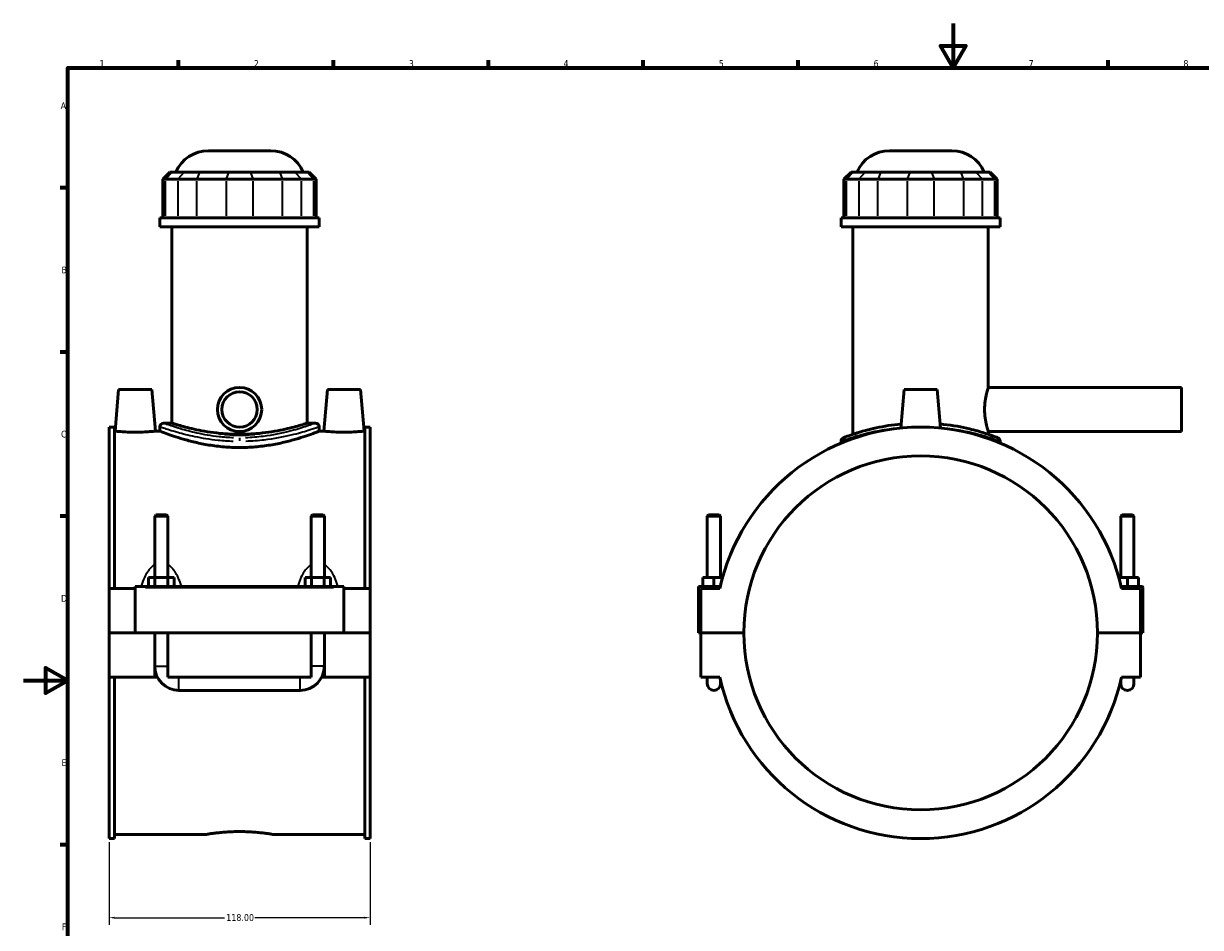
# Model space of a CAD drawing. Header units: millimetres. Extents: x 0 to 898, y -421 to 985.
# Tile 4 of 7: x 0 to 532, y 185 to 594. Entities that reach past the tile are written whole.
import ezdxf

# ---------------------------------------------------------------- set-up
doc = ezdxf.new("R2010")
doc.units = ezdxf.units.MM
for name, color, linetype, lineweight in [('Border (ANSI)', 7, 'Continuous', 70), ('Dimension (ANSI)', 7, 'Continuous', 25), ('Visible (ANSI)', 7, 'Continuous', 50), ('Visible Narrow (ANSI)', 7, 'Continuous', 35)]:
    doc.layers.add(name, color=color, linetype=linetype, lineweight=lineweight)
doc.styles.add('Note Text (ANSI)', font='tahoma.ttf')
doc.dimstyles.new('Default - mm (ANSI)', dxfattribs={"dimtxt": 3.048, "dimasz": 2.5, "dimexe": 3.175, "dimexo": 1.6002, "dimgap": 0.8, "dimtad": 0, "dimtoh": 1, "dimrnd": 1e-08, "dimzin": 4, "dimdsep": 46, "dimtxsty": 'Note Text (ANSI)', "dimcen": 0.09, "dimdle": 10, "dimclrd": 256, "dimclre": 256, "dimclrt": 230, "dimadec": 1, "dimazin": 1, "dimtfac": 1, "dimtofl": 0, "dimtmove": 0, "dimatfit": 3, "dimfxl": 1, "dimtolj": 1, "dimtzin": 4, "dimlwd": -1, "dimlwe": -1, "dimarcsym": 0})

# ---------------------------------------------------------------- blocks, each defined once
blk = doc.blocks.new('Borders Default Border')
at = {"layer": 'Border (ANSI)'}
for p, q in [((70.08, 574), (70.08, 577.45)), ((140.17, 574), (140.17, 577.45)), ((210.25, 574), (210.25, 577.45)), ((280.33, 574), (280.33, 577.45)), ((350.42, 574), (350.42, 577.45)), ((490.58, 574), (490.58, 577.45)), ((20, 519.75), (16.55, 519.75)), ((20, 445.5), (16.55, 445.5)), ((20, 371.25), (16.55, 371.25)), ((20, 222.75), (16.55, 222.75))]:
    blk.add_line(p, q, dxfattribs=at)
at = {"layer": 'Border (ANSI)', "flags": 128}
for points in [[(420.5, 594), (420.5, 574), (414.73, 584), (426.27, 584), (420.5, 574)], [(20, 20), (20, 574), (821, 574), (821, 20), (20, 20)], [(0, 297), (20, 297), (10, 302.77), (10, 291.23), (20, 297)]]:
    blk.add_lwpolyline(points, dxfattribs=at)
at = {"layer": 'Border (ANSI)', "color": 230, "true_color": 0xff0080, "char_height": 3.05, "attachment_point": 7, "style": 'Note Text (ANSI)'}
for s, insert in [('1', (34.35, 574.4)), ('2', (104.2, 574.4)), ('3', (174.26, 574.34)), ('4', (244.23, 574.4)), ('5', (314.48, 574.34)), ('6', (384.49, 574.34)), ('7', (454.6, 574.4)), ('8', (524.63, 574.33)), ('A', (16.78, 555.35)), ('B', (17.15, 481.1)), ('C', (16.95, 406.8)), ('D', (16.96, 332.6)), ('E', (17.21, 258.35)), ('F', (17.29, 184.1))]:
    blk.add_mtext(s, dxfattribs=dict(at, insert=insert))
blk = doc.blocks.new('*D8')
at = {"layer": 'Defpoints', "color": 0, "transparency": 16777216}
for p in [(38.72, 225.5), (156.72, 225.5), (156.72, 189.75)]:
    blk.add_point(p, dxfattribs=at)
at = {"layer": 'Dimension (ANSI)', "transparency": 16777216}
for p, q in [((38.72, 223.9), (38.72, 186.58)), ((156.72, 223.9), (156.72, 186.58)), ((41.22, 189.75), (90.88, 189.75)), ((154.22, 189.75), (104.56, 189.75))]:
    blk.add_line(p, q, dxfattribs=at)
for points in [[(41.22, 190.17), (41.22, 189.34), (38.72, 189.75)], [(154.22, 190.17), (154.22, 189.34), (156.72, 189.75)]]:
    blk.add_solid(points, dxfattribs=at)
at = {"layer": 'Dimension (ANSI)', "color": 230, "true_color": 0xff0080, "transparency": 16777216, "insert": (91.68, 191.35), "char_height": 3.048, "attachment_point": 1, "style": 'Note Text (ANSI)'}
blk.add_mtext('\\A1;118.00', dxfattribs=at)

msp = doc.modelspace()

# ---------------------------------------------------------------- linework, layer by layer
at = {"layer": 'Visible (ANSI)'}
for p, q in [((83.606, 536.519), (111.825, 536.519)), ((391.672, 536.519), (419.891, 536.519)), ((66.234, 526.859), (63.034, 523.659)), ((64.251, 523.659), (63.034, 523.659)), ((63.034, 523.659), (63.034, 506.159)), ((64.251, 523.659), (69.723, 523.659)), ((66.234, 526.859), (67.208, 526.859)), ((72.68, 526.859), (67.208, 526.859)), ((78.382, 523.659), (69.723, 523.659)), ((72.68, 526.859), (79.607, 526.859)), ((78.382, 523.659), (91.592, 523.659)), ((92.817, 526.859), (79.607, 526.859)), ((103.838, 523.659), (91.592, 523.659)), ((92.817, 526.859), (102.614, 526.859)), ((115.824, 526.859), (102.614, 526.859)), ((103.838, 523.659), (117.048, 523.659)), ((115.824, 526.859), (122.751, 526.859)), ((125.707, 523.659), (117.048, 523.659)), ((128.223, 526.859), (122.751, 526.859)), ((125.707, 523.659), (131.179, 523.659)), ((128.223, 526.859), (129.197, 526.859)), ((129.197, 526.859), (132.397, 523.659)), ((132.397, 523.659), (131.179, 523.659)), ((132.397, 523.659), (132.397, 506.159)), ((374.299, 526.859), (371.099, 523.659)), ((372.317, 523.659), (371.099, 523.659)), ((371.099, 523.659), (371.099, 506.159)), ((372.317, 523.659), (377.789, 523.659)), ((374.299, 526.859), (375.274, 526.859)), ((380.746, 526.859), (375.274, 526.859)), ((386.448, 523.659), (377.789, 523.659)), ((380.746, 526.859), (387.673, 526.859)), ((386.448, 523.659), (399.658, 523.659)), ((400.883, 526.859), (387.673, 526.859)), ((411.904, 523.659), (399.658, 523.659)), ((400.883, 526.859), (410.68, 526.859)), ((423.89, 526.859), (410.68, 526.859)), ((411.904, 523.659), (425.114, 523.659)), ((423.89, 526.859), (430.817, 526.859)), ((433.773, 523.659), (425.114, 523.659)), ((436.289, 526.859), (430.817, 526.859)), ((433.773, 523.659), (439.245, 523.659)), ((436.289, 526.859), (437.263, 526.859)), ((437.263, 526.859), (440.463, 523.659)), ((440.463, 523.659), (439.245, 523.659)), ((440.463, 523.659), (440.463, 506.159)), ((133.715, 506.159), (61.715, 506.159)), ((61.715, 502.019), (61.715, 506.159)), ((133.715, 502.019), (133.715, 506.159)), ((441.781, 506.159), (369.781, 506.159)), ((369.781, 502.019), (369.781, 506.159)), ((441.781, 502.019), (441.781, 506.159)), ((133.715, 502.019), (61.715, 502.019)), ((67.115, 413.367), (67.115, 502.019)), ((128.315, 413.367), (128.315, 502.019)), ((441.781, 502.019), (369.781, 502.019)), ((375.181, 408.419), (375.181, 502.019)), ((436.381, 429.519), (436.381, 502.019)), ((43.015, 428.519), (41.371, 409.719)), ((58.015, 428.519), (43.015, 428.519)), ((58.015, 428.519), (59.66, 409.719)), ((137.415, 428.519), (135.771, 409.719)), ((137.415, 428.519), (152.415, 428.519)), ((152.415, 428.519), (154.06, 409.719)), ((398.281, 428.519), (396.758, 411.105)), ((413.281, 428.519), (398.281, 428.519)), ((413.281, 428.519), (414.805, 411.105)), ((436.381, 429.519), (523.781, 429.519)), ((523.781, 409.519), (523.781, 429.519)), ((38.715, 411.543), (38.715, 338.519)), ((38.715, 411.543), (41.075, 411.543)), ((41.075, 338.519), (41.075, 411.543)), ((61.715, 411.767), (61.715, 409.719)), ((63.315, 413.367), (67.115, 413.367)), ((128.315, 413.367), (132.115, 413.367)), ((133.715, 411.767), (133.715, 409.719)), ((154.355, 338.519), (154.355, 411.543)), ((154.355, 411.543), (156.715, 411.543)), ((156.715, 411.543), (156.715, 338.519)), ((41.371, 409.719), (41.075, 409.719)), ((61.715, 409.719), (59.66, 409.719)), ((90.869, 408.419), (104.561, 408.419)), ((135.771, 409.719), (133.715, 409.719)), ((154.355, 409.719), (154.06, 409.719)), ((369.781, 405.19), (369.781, 404.295)), ((374.781, 408.419), (374.381, 408.019)), ((374.781, 408.419), (375.547, 408.419)), ((436.016, 408.419), (436.781, 408.419)), ((436.381, 408.419), (436.381, 409.519)), ((436.381, 409.519), (523.781, 409.519)), ((436.781, 408.419), (437.182, 408.019)), ((441.781, 405.19), (441.781, 404.295)), ((59.915, 371.903), (59.315, 371.303)), ((59.315, 371.303), (59.315, 343.519)), ((65.315, 371.303), (59.315, 371.303)), ((59.915, 371.903), (64.715, 371.903)), ((64.715, 371.903), (65.315, 371.303)), ((65.315, 371.303), (65.315, 343.519)), ((130.715, 371.903), (130.115, 371.303)), ((130.115, 343.519), (130.115, 371.303)), ((136.115, 371.303), (130.115, 371.303)), ((130.715, 371.903), (135.515, 371.903)), ((135.515, 371.903), (136.115, 371.303)), ((136.115, 343.519), (136.115, 371.303)), ((309.881, 371.903), (309.281, 371.303)), ((309.281, 371.303), (315.281, 371.303)), ((309.281, 343.519), (309.281, 371.303)), ((314.681, 371.903), (309.881, 371.903)), ((314.681, 371.903), (315.281, 371.303)), ((315.281, 343.519), (315.281, 371.303)), ((496.881, 371.903), (496.281, 371.303)), ((496.281, 371.303), (496.281, 343.519)), ((502.281, 371.303), (496.281, 371.303)), ((496.881, 371.903), (501.681, 371.903)), ((501.681, 371.903), (502.281, 371.303)), ((502.281, 371.303), (502.281, 343.519)), ((56.542, 343.519), (59.429, 343.519)), ((56.542, 339.519), (56.542, 343.519)), ((59.429, 343.519), (65.202, 343.519)), ((59.429, 339.519), (59.429, 343.519)), ((65.202, 343.519), (68.089, 343.519)), ((65.202, 339.519), (65.202, 343.519)), ((68.089, 339.519), (68.089, 343.519)), ((127.342, 339.519), (127.342, 343.519)), ((127.342, 343.519), (130.229, 343.519)), ((130.229, 343.519), (136.002, 343.519)), ((130.229, 339.519), (130.229, 343.519)), ((136.002, 343.519), (138.889, 343.519)), ((136.002, 339.519), (136.002, 343.519)), ((138.889, 339.519), (138.889, 343.519)), ((312.281, 343.519), (307.281, 343.519)), ((307.281, 339.519), (307.281, 343.519)), ((312.281, 339.519), (312.281, 343.519)), ((316.18, 343.519), (312.281, 343.519)), ((495.383, 343.519), (499.281, 343.519)), ((499.281, 343.519), (504.281, 343.519)), ((499.281, 339.519), (499.281, 343.519)), ((504.281, 339.519), (504.281, 343.519)), ((38.715, 318.569), (38.715, 338.519)), ((50.515, 338.519), (38.715, 338.519)), ((50.515, 339.019), (50.515, 339.519)), ((144.915, 339.519), (50.515, 339.519)), ((50.515, 318.569), (50.515, 339.019)), ((144.915, 339.519), (144.915, 339.019)), ((144.915, 339.019), (144.915, 318.569)), ((156.715, 338.519), (144.915, 338.519)), ((156.715, 338.519), (156.715, 318.569)), ((305.281, 318.569), (305.281, 339.519)), ((305.281, 339.519), (315.159, 339.519)), ((314.933, 338.519), (306.281, 338.519)), ((306.281, 338.519), (306.281, 318.569)), ((505.781, 339.519), (496.404, 339.519)), ((505.281, 338.519), (496.63, 338.519)), ((505.281, 318.569), (505.281, 338.519)), ((506.281, 318.569), (506.281, 339.019)), ((38.715, 318.569), (50.515, 318.569)), ((38.715, 298.519), (38.715, 318.469)), ((59.315, 318.469), (38.715, 318.469)), ((144.915, 318.569), (50.515, 318.569)), ((59.315, 318.569), (59.315, 318.469)), ((59.315, 298.519), (59.315, 318.469)), ((65.315, 318.569), (65.315, 318.469)), ((130.115, 318.469), (65.315, 318.469)), ((65.315, 318.469), (65.315, 298.519)), ((130.115, 318.469), (130.115, 318.569)), ((130.115, 298.519), (130.115, 318.469)), ((136.115, 318.469), (136.115, 318.569)), ((156.715, 318.469), (136.115, 318.469)), ((136.115, 318.469), (136.115, 298.519)), ((144.915, 318.569), (156.715, 318.569)), ((156.715, 318.469), (156.715, 298.519)), ((306.281, 318.569), (305.281, 318.569)), ((306.281, 318.569), (325.781, 318.569)), ((325.781, 318.469), (306.281, 318.469)), ((306.281, 318.469), (306.281, 298.519)), ((309.281, 318.469), (309.281, 318.569)), ((315.281, 318.469), (315.281, 318.569)), ((485.781, 318.569), (505.281, 318.569)), ((505.281, 318.469), (485.781, 318.469)), ((496.281, 318.569), (496.281, 318.469)), ((502.281, 318.569), (502.281, 318.469)), ((505.281, 318.569), (506.281, 318.569)), ((505.281, 298.519), (505.281, 318.469)), ((59.315, 298.519), (38.715, 298.519)), ((38.715, 298.519), (38.715, 225.495)), ((41.075, 225.495), (41.075, 298.519)), ((60.517, 298.519), (59.315, 298.519)), ((130.115, 298.519), (65.315, 298.519)), ((136.115, 298.519), (134.913, 298.519)), ((156.715, 298.519), (136.115, 298.519)), ((154.355, 225.495), (154.355, 298.519)), ((156.715, 298.519), (156.715, 225.495)), ((306.281, 298.519), (314.933, 298.519)), ((309.281, 298.519), (309.281, 295.519)), ((496.63, 298.519), (505.281, 298.519)), ((502.281, 295.519), (502.281, 298.519)), ((315.281, 295.519), (315.281, 296.997)), ((496.281, 296.997), (496.281, 295.519)), ((70.315, 292.519), (125.115, 292.519)), ((38.715, 225.495), (41.075, 225.495)), ((82.035, 227.319), (41.075, 227.319)), ((154.355, 227.319), (113.395, 227.319)), ((154.355, 225.495), (156.715, 225.495))]:
    msp.add_line(p, q, dxfattribs=at)
for radius in [10, 8]:
    msp.add_circle((97.715, 419.519), radius, dxfattribs=at)
for centre, radius, start, end in [((83.606, 520.519), 16, 90, 156.65604), ((111.825, 520.519), 16, 23.34396, 90), ((391.672, 520.519), 16, 90, 156.65604), ((419.891, 520.519), 16, 23.34396, 90), ((63.315, 411.767), 1.6, 90, 180), ((132.115, 411.767), 1.6, 0, 90), ((405.781, 318.519), 93.024, 12.41543, 167.58457), ((371.381, 405.19), 1.6, 111.64833, 180), ((440.181, 405.19), 1.6, 0, 68.35167), ((405.781, 318.519), 80, 0.03581, 179.96419), ((505.781, 339.019), 0.5, 0, 90), ((405.781, 318.519), 80, 180.03581, 359.96419), ((70.315, 303.519), 11, 180, 270), ((125.115, 303.519), 11, 270, 0), ((405.781, 318.519), 93.024, 192.41543, 347.58457), ((312.281, 295.519), 3, 180, 0), ((499.281, 295.519), 3, 180, 0)]:
    msp.add_arc(centre, radius, start, end, dxfattribs=at)
for points, knots in [([(436.381, 409.519), (436.381, 409.519), (436.295, 409.774), (435.984, 410.798), (435.763, 411.566), (435.343, 413.331), (435.117, 414.449), (434.793, 416.91), (434.701, 418.253), (434.701, 420.785), (434.793, 422.129), (435.117, 424.589), (435.343, 425.708), (435.763, 427.473), (435.984, 428.241), (436.295, 429.265), (436.381, 429.519), (436.381, 429.519)], [1.5188812, 1.5188812, 1.5188812, 1.5188812, 1.8985205, 1.8985205, 2.2781597, 2.2781597, 2.657961, 2.657961, 3.0377624, 3.0377624, 3.4175637, 3.4175637, 3.797365, 3.797365, 4.1770042, 4.1770042, 4.5566435, 4.5566435, 4.5566435, 4.5566435]), ([(93.001, 408.419), (92.6, 408.44), (92.199, 408.464), (89.816, 408.621), (87.849, 408.817), (84.084, 409.305), (82.283, 409.598), (78.955, 410.22), (77.429, 410.55), (74.727, 411.183), (73.458, 411.509), (71.216, 412.119), (70.243, 412.402), (68.678, 412.872), (68.083, 413.059), (67.302, 413.307), (67.115, 413.367), (67.115, 413.367)], [0.463643, 0.463643, 0.463643, 0.463643, 0.5809651, 0.5809651, 1.1619302, 1.1619302, 1.7428953, 1.7428953, 2.3238604, 2.3238604, 2.9045907, 2.9045907, 3.4853211, 3.4853211, 4.0660514, 4.0660514, 4.6467817, 4.6467817, 4.6467817, 4.6467817]), ([(128.315, 413.367), (128.315, 413.367), (128.129, 413.307), (127.347, 413.059), (126.753, 412.872), (125.187, 412.402), (124.215, 412.119), (121.973, 411.509), (120.703, 411.183), (118.002, 410.55), (116.475, 410.22), (113.148, 409.598), (111.346, 409.305), (107.581, 408.817), (105.614, 408.621), (103.232, 408.464), (102.831, 408.44), (102.43, 408.419)], [13.9403452, 13.9403452, 13.9403452, 13.9403452, 14.5210755, 14.5210755, 15.1018058, 15.1018058, 15.6825362, 15.6825362, 16.2632665, 16.2632665, 16.8442316, 16.8442316, 17.4251967, 17.4251967, 18.0061618, 18.0061618, 18.1234839, 18.1234839, 18.1234839, 18.1234839]), ([(396.921, 412.951), (394.928, 412.764), (392.986, 412.519), (387.3, 411.63), (383.823, 410.841), (377.173, 409.032), (374.319, 408.015), (371.415, 406.932), (370.796, 406.683), (370.793, 406.679)], [17.3404715, 17.3404715, 17.3404715, 17.3404715, 17.9539638, 17.9539638, 19.216716, 19.216716, 20.8122582, 20.8122582, 21.937622, 21.937622, 21.937622, 21.937622]), ([(440.771, 406.677), (440.771, 406.677), (440.329, 406.856), (438.444, 407.573), (436.826, 408.17), (432.801, 409.459), (430.483, 410.135), (424.405, 411.588), (420.414, 412.331), (415.64, 412.855), (415.143, 412.905), (414.643, 412.952)], [10.9688182, 10.9688182, 10.9688182, 10.9688182, 11.9173636, 11.9173636, 13.0493504, 13.0493504, 14.0749673, 14.0749673, 15.4120754, 15.4120754, 15.565984, 15.565984, 15.565984, 15.565984]), ([(50.515, 409.256), (49.363, 409.256), (48.135, 409.28), (45.879, 409.368), (44.851, 409.43), (43.23, 409.547), (42.529, 409.608), (41.599, 409.695), (41.371, 409.719), (41.371, 409.719)], [2.7639092, 2.7639092, 2.7639092, 2.7639092, 3.1095738, 3.1095738, 3.4552384, 3.4552384, 3.8005507, 3.8005507, 4.145863, 4.145863, 4.145863, 4.145863]), ([(59.66, 409.719), (59.66, 409.719), (59.432, 409.695), (58.504, 409.609), (57.804, 409.547), (56.185, 409.431), (55.156, 409.368), (52.898, 409.28), (51.669, 409.256), (50.515, 409.256)], [6.9097713, 6.9097713, 6.9097713, 6.9097713, 7.2546836, 7.2546836, 7.5995958, 7.5995958, 7.9456609, 7.9456609, 8.2917259, 8.2917259, 8.2917259, 8.2917259]), ([(97.715, 402.313), (95.427, 402.313), (93.069, 402.41), (88.397, 402.798), (86.083, 403.089), (81.657, 403.81), (79.542, 404.241), (75.635, 405.153), (73.845, 405.634), (70.676, 406.555), (69.186, 407.028), (66.551, 407.912), (65.407, 408.322), (63.562, 409.002), (62.86, 409.273), (61.937, 409.631), (61.715, 409.719), (61.715, 409.719)], [0, 0, 0, 0, 0.6865451, 0.6865451, 1.3730903, 1.3730903, 2.0596354, 2.0596354, 2.7461805, 2.7461805, 3.4320698, 3.4320698, 4.1179592, 4.1179592, 4.8038485, 4.8038485, 5.4897378, 5.4897378, 5.4897378, 5.4897378]), ([(104.561, 408.419), (104.145, 408.371), (103.726, 408.327), (101.471, 408.112), (99.585, 408.019), (97.715, 408.019), (95.754, 408.019), (93.785, 408.121), (91.54, 408.344), (91.204, 408.381), (90.869, 408.419)], [-0.6902714, -0.6902714, -0.6902714, -0.6902714, -0.5610208, -0.5610208, 0, 0, 0, 0.5883326, 0.5883326, 0.692825, 0.692825, 0.692825, 0.692825]), ([(133.715, 409.719), (133.715, 409.719), (133.494, 409.631), (132.571, 409.273), (131.869, 409.002), (130.024, 408.322), (128.879, 407.912), (126.245, 407.028), (124.755, 406.555), (121.586, 405.634), (119.795, 405.153), (115.889, 404.241), (113.774, 403.81), (109.348, 403.089), (107.033, 402.798), (102.361, 402.41), (100.004, 402.313), (97.715, 402.313)], [16.4692135, 16.4692135, 16.4692135, 16.4692135, 17.1551028, 17.1551028, 17.8409921, 17.8409921, 18.5268815, 18.5268815, 19.2127708, 19.2127708, 19.8993159, 19.8993159, 20.5858611, 20.5858611, 21.2724062, 21.2724062, 21.9589513, 21.9589513, 21.9589513, 21.9589513]), ([(144.915, 409.256), (143.762, 409.256), (142.533, 409.28), (140.275, 409.368), (139.246, 409.431), (137.626, 409.547), (136.926, 409.609), (135.999, 409.695), (135.771, 409.719), (135.771, 409.719)], [0, 0, 0, 0, 0.3460651, 0.3460651, 0.6921301, 0.6921301, 1.0370423, 1.0370423, 1.3819546, 1.3819546, 1.3819546, 1.3819546]), ([(154.06, 409.719), (154.06, 409.719), (153.832, 409.695), (152.902, 409.608), (152.2, 409.547), (150.579, 409.43), (149.551, 409.368), (147.295, 409.28), (146.068, 409.256), (144.915, 409.256)], [4.145863, 4.145863, 4.145863, 4.145863, 4.4911752, 4.4911752, 4.8364875, 4.8364875, 5.1821521, 5.1821521, 5.5278168, 5.5278168, 5.5278168, 5.5278168]), ([(82.035, 227.319), (82.035, 227.319), (82.13, 227.336), (82.528, 227.403), (82.831, 227.454), (83.631, 227.581), (84.13, 227.658), (85.28, 227.823), (85.933, 227.911), (87.323, 228.081), (88.108, 228.169), (89.819, 228.335), (90.744, 228.412), (92.675, 228.541), (93.682, 228.593), (95.709, 228.661), (96.729, 228.677), (97.715, 228.677)], [7.1029255, 7.1029255, 7.1029255, 7.1029255, 7.3988763, 7.3988763, 7.694827, 7.694827, 7.9907778, 7.9907778, 8.2867285, 8.2867285, 8.5826882, 8.5826882, 8.8786479, 8.8786479, 9.1746076, 9.1746076, 9.4705673, 9.4705673, 9.4705673, 9.4705673]), ([(97.715, 228.677), (98.702, 228.677), (99.721, 228.661), (101.748, 228.593), (102.756, 228.541), (104.687, 228.412), (105.612, 228.335), (107.322, 228.169), (108.108, 228.081), (109.498, 227.911), (110.15, 227.823), (111.301, 227.658), (111.799, 227.581), (112.6, 227.454), (112.903, 227.403), (113.301, 227.336), (113.395, 227.319), (113.395, 227.319)], [0, 0, 0, 0, 0.2959597, 0.2959597, 0.5919194, 0.5919194, 0.8878791, 0.8878791, 1.1838389, 1.1838389, 1.4797896, 1.4797896, 1.7757403, 1.7757403, 2.0716911, 2.0716911, 2.3676418, 2.3676418, 2.3676418, 2.3676418])]:
    msp.add_open_spline(points, degree=3, knots=knots, dxfattribs=at)
at = {"layer": 'Visible Narrow (ANSI)'}
for p, q in [((64.251, 507.034), (64.251, 522.784)), ((67.06, 526.699), (64.399, 523.819)), ((69.723, 522.784), (69.723, 507.034)), ((72.532, 526.699), (69.871, 523.819)), ((78.382, 507.034), (78.382, 522.784)), ((79.546, 526.699), (78.444, 523.819)), ((91.592, 522.784), (91.592, 507.034)), ((92.756, 526.699), (91.654, 523.819)), ((102.675, 526.699), (103.777, 523.819)), ((103.838, 507.034), (103.838, 522.784)), ((115.885, 526.699), (116.987, 523.819)), ((117.048, 522.784), (117.048, 507.034)), ((122.899, 526.699), (125.56, 523.819)), ((125.707, 507.034), (125.707, 522.784)), ((128.371, 526.699), (131.031, 523.819)), ((131.179, 522.784), (131.179, 507.034)), ((372.317, 507.034), (372.317, 522.784)), ((375.126, 526.699), (372.465, 523.819)), ((377.789, 522.784), (377.789, 507.034)), ((380.598, 526.699), (377.937, 523.819)), ((386.448, 507.034), (386.448, 522.784)), ((387.612, 526.699), (386.51, 523.819)), ((399.658, 522.784), (399.658, 507.034)), ((400.822, 526.699), (399.72, 523.819)), ((410.741, 526.699), (411.843, 523.819)), ((411.904, 507.034), (411.904, 522.784)), ((423.951, 526.699), (425.053, 523.819)), ((425.114, 522.784), (425.114, 507.034)), ((430.965, 526.699), (433.625, 523.819)), ((433.773, 507.034), (433.773, 522.784)), ((436.436, 526.699), (439.097, 523.819)), ((439.245, 522.784), (439.245, 507.034)), ((97.715, 406.639), (97.715, 405.286)), ((55.235, 339.019), (140.195, 339.019)), ((59.352, 303.519), (65.278, 303.519)), ((136.078, 303.519), (130.152, 303.519)), ((70.315, 292.556), (70.315, 298.482)), ((125.115, 292.556), (125.115, 298.482))]:
    msp.add_line(p, q, dxfattribs=at)
msp.add_arc((440.181, 405.19), 1.6, 3.41758, 64.93409, dxfattribs=at)
for points, knots in [([(61.831, 411.725), (62.042, 411.65), (62.544, 411.475), (64.691, 410.748), (66.899, 410.018), (71.979, 408.589), (74.576, 407.925), (80.665, 406.658), (84.227, 406.07), (90.227, 405.459), (92.536, 405.304), (94.866, 405.234)], [-16.1790074, -16.1790074, -16.1790074, -16.1790074, -15.4120754, -15.4120754, -14.0749673, -14.0749673, -13.0493504, -13.0493504, -11.9173636, -11.9173636, -11.2430387, -11.2430387, -11.2430387, -11.2430387]), ([(94.993, 406.721), (92.766, 406.793), (90.56, 406.951), (84.826, 407.573), (81.423, 408.17), (75.604, 409.459), (73.123, 410.135), (68.269, 411.588), (66.159, 412.331), (64.107, 413.07), (63.627, 413.248), (63.426, 413.324)], [11.2430387, 11.2430387, 11.2430387, 11.2430387, 11.9173636, 11.9173636, 13.0493504, 13.0493504, 14.0749673, 14.0749673, 15.4120754, 15.4120754, 16.1790074, 16.1790074, 16.1790074, 16.1790074]), ([(132.007, 413.326), (131.88, 413.279), (131.641, 413.19), (130.513, 412.776), (129.185, 412.293), (125.44, 411.059), (122.945, 410.291), (116.64, 408.693), (112.678, 407.877), (105.831, 407.025), (103.149, 406.81), (100.438, 406.722)], [27.6962539, 27.6962539, 27.6962539, 27.6962539, 28.1808077, 28.1808077, 29.2670477, 29.2670477, 30.4439443, 30.4439443, 31.8109627, 31.8109627, 32.6322335, 32.6322335, 32.6322335, 32.6322335]), ([(100.565, 405.234), (103.402, 405.32), (106.209, 405.532), (113.374, 406.37), (117.521, 407.172), (124.118, 408.743), (126.73, 409.498), (130.649, 410.711), (132.039, 411.186), (133.219, 411.593), (133.469, 411.68), (133.602, 411.727)], [-32.6322335, -32.6322335, -32.6322335, -32.6322335, -31.8109627, -31.8109627, -30.4439443, -30.4439443, -29.2670477, -29.2670477, -28.1808077, -28.1808077, -27.6962539, -27.6962539, -27.6962539, -27.6962539]), ([(369.864, 405.224), (370.072, 405.304), (370.677, 405.531), (373.411, 406.506), (376.347, 407.505), (383.189, 409.283), (386.767, 410.059), (391.935, 410.832), (393.201, 410.997), (394.494, 411.14)], [-21.7071798, -21.7071798, -21.7071798, -21.7071798, -20.8122582, -20.8122582, -19.216716, -19.216716, -17.9539638, -17.9539638, -17.5592193, -17.5592193, -17.5592193, -17.5592193]), ([(417.07, 411.141), (421.234, 410.677), (425.114, 409.979), (431.195, 408.589), (433.581, 407.925), (437.722, 406.658), (439.387, 406.07), (441.111, 405.444), (441.535, 405.284), (441.701, 405.221)], [-15.3472355, -15.3472355, -15.3472355, -15.3472355, -14.0749673, -14.0749673, -13.0493504, -13.0493504, -11.9173636, -11.9173636, -11.1992612, -11.1992612, -11.1992612, -11.1992612]), ([(58.833, 349.06), (58.39, 348.745), (57.978, 348.383), (57.185, 347.569), (56.807, 347.112), (55.932, 345.903), (55.471, 345.123), (54.524, 343.258), (54.073, 342.153), (53.575, 340.716), (53.473, 340.408), (53.376, 340.099)], [-1.8349282, -1.8349282, -1.8349282, -1.8349282, -1.6736101, -1.6736101, -1.5001263, -1.5001263, -1.2379452, -1.2379452, -0.8971099, -0.8971099, -0.805185, -0.805185, -0.805185, -0.805185]), ([(71.254, 340.099), (71.157, 340.408), (71.056, 340.716), (70.558, 342.153), (70.106, 343.258), (69.16, 345.123), (68.698, 345.903), (67.823, 347.112), (67.446, 347.569), (66.653, 348.383), (66.241, 348.745), (65.798, 349.06)], [-3.610317, -3.610317, -3.610317, -3.610317, -3.5183921, -3.5183921, -3.1775568, -3.1775568, -2.9153757, -2.9153757, -2.7418919, -2.7418919, -2.5805738, -2.5805738, -2.5805738, -2.5805738]), ([(129.633, 349.06), (129.19, 348.745), (128.778, 348.383), (127.985, 347.569), (127.607, 347.112), (126.732, 345.903), (126.271, 345.123), (125.324, 343.258), (124.873, 342.153), (124.375, 340.715), (124.273, 340.408), (124.176, 340.099)], [-1.8353097, -1.8353097, -1.8353097, -1.8353097, -1.6739911, -1.6739911, -1.5005063, -1.5005063, -1.2383243, -1.2383243, -0.8974877, -0.8974877, -0.8055665, -0.8055665, -0.8055665, -0.8055665]), ([(142.054, 340.099), (141.957, 340.408), (141.856, 340.715), (141.358, 342.153), (140.906, 343.258), (139.96, 345.123), (139.498, 345.903), (138.623, 347.112), (138.246, 347.569), (137.453, 348.383), (137.041, 348.745), (136.598, 349.06)], [-3.6106986, -3.6106986, -3.6106986, -3.6106986, -3.5187774, -3.5187774, -3.1779408, -3.1779408, -2.9157588, -2.9157588, -2.742274, -2.742274, -2.5809554, -2.5809554, -2.5809554, -2.5809554])]:
    msp.add_open_spline(points, degree=3, knots=knots, dxfattribs=at)
for points in [[(59.252, 343.529), (59.272, 343.588), (59.292, 343.645), (59.312, 343.703)], [(65.319, 343.703), (65.339, 343.645), (65.359, 343.588), (65.379, 343.529)], [(130.052, 343.529), (130.072, 343.588), (130.092, 343.645), (130.112, 343.703)], [(136.119, 343.703), (136.139, 343.645), (136.159, 343.588), (136.179, 343.529)]]:
    msp.add_open_spline(points, degree=3, dxfattribs=at)

# ---------------------------------------------------------------- block references
msp.add_blockref('Borders Default Border', (0, 0))

# ---------------------------------------------------------------- dimensions: what is measured, and where the dimension line sits
at = {"layer": 'Dimension (ANSI)'}
dim = msp.add_linear_dim(base=(156.715, 189.754), p1=(38.715, 225.495), p2=(156.715, 225.495), dimstyle='Default - mm (ANSI)', override={"dimtoh": 0, "dimdec": 2, "dimtp": 0, "dimtm": 0, "dimtdec": 2, "dimatfit": 1}, dxfattribs=at)
dim.commit()
dim.dimension.update_dxf_attribs({"geometry": '*D8', "text_midpoint": (97.715, 189.754), "dimtype": 160})

doc.saveas('drawing.dxf')
